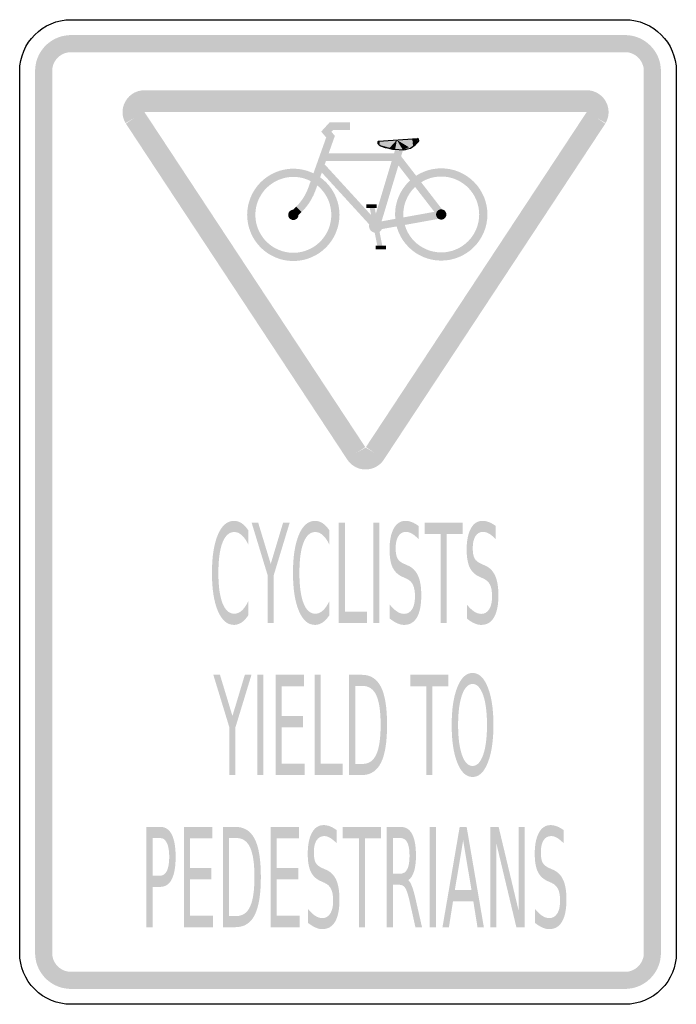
# Model space of a CAD drawing. Header units: inches. Extents: x -0.5 to 0.5, y -0.75 to 0.75.
import ezdxf

# ---------------------------------------------------------------- set-up
doc = ezdxf.new("R2010")
doc.units = ezdxf.units.IN
doc.header["$MEASUREMENT"] = 0

msp = doc.modelspace()

# ---------------------------------------------------------------- hatches: boundary and pattern name
for points in [[(-0.4219, 0.7266), (-0.4269, 0.7263), (-0.4319, 0.7256), (-0.4368, 0.7245), (-0.4416, 0.7229), (-0.4463, 0.7208), (-0.4507, 0.7184), (-0.4548, 0.7155), (-0.4587, 0.7123), (-0.4623, 0.7087), (-0.4655, 0.7048), (-0.4684, 0.7007), (-0.4708, 0.6962), (-0.4729, 0.6916), (-0.4745, 0.6868), (-0.4756, 0.6819), (-0.4763, 0.6769), (-0.4766, 0.6719), (-0.4505, 0.6719), (-0.4504, 0.6745), (-0.45, 0.6771), (-0.4494, 0.6797), (-0.4486, 0.6822), (-0.4475, 0.6846), (-0.4462, 0.687), (-0.4447, 0.6891), (-0.443, 0.6912), (-0.4412, 0.693), (-0.4391, 0.6947), (-0.437, 0.6962), (-0.4346, 0.6975), (-0.4322, 0.6986), (-0.4297, 0.6994), (-0.4271, 0.7), (-0.4245, 0.7004), (-0.4219, 0.7005), (-0.4219, 0.7266)], [(-0.4219, 0.7005), (0.4219, 0.7005), (0.4219, 0.7266), (-0.4219, 0.7266), (-0.4219, 0.7005)], [(0.4766, 0.6719), (0.4763, 0.6772), (0.4755, 0.6825), (0.4742, 0.6877), (0.4724, 0.6928), (0.4701, 0.6977), (0.4673, 0.7023), (0.4641, 0.7066), (0.4605, 0.7105), (0.4566, 0.7141), (0.4523, 0.7173), (0.4477, 0.7201), (0.4428, 0.7224), (0.4377, 0.7242), (0.4325, 0.7255), (0.4272, 0.7263), (0.4219, 0.7266), (0.4219, 0.7005), (0.4247, 0.7004), (0.4275, 0.7), (0.4302, 0.6993), (0.4328, 0.6983), (0.4354, 0.6971), (0.4378, 0.6957), (0.44, 0.694), (0.4421, 0.6921), (0.444, 0.69), (0.4457, 0.6878), (0.4471, 0.6854), (0.4483, 0.6828), (0.4493, 0.6802), (0.45, 0.6775), (0.4504, 0.6747), (0.4505, 0.6719), (0.4766, 0.6719)], [(-0.4505, -0.6719), (-0.4505, 0.6719), (-0.4766, 0.6719), (-0.4766, -0.6719), (-0.4505, -0.6719)], [(0.4505, 0.6719), (0.4505, -0.6719), (0.4766, -0.6719), (0.4766, 0.6719), (0.4505, 0.6719)], [(-0.31, 0.6425), (-0.3131, 0.6424), (-0.3163, 0.6419), (-0.3194, 0.6412), (-0.3224, 0.6401), (-0.3253, 0.6388), (-0.328, 0.6372), (-0.3306, 0.6354), (-0.333, 0.6333), (-0.3352, 0.631), (-0.3371, 0.6285), (-0.3388, 0.6259), (-0.3403, 0.623), (-0.3415, 0.6201), (-0.3424, 0.617), (-0.343, 0.6139), (-0.3433, 0.6108), (-0.3433, 0.6076), (-0.343, 0.6044), (-0.3424, 0.6013), (-0.3415, 0.5983), (-0.3403, 0.5953), (-0.3388, 0.5925), (-0.31, 0.6092), (-0.31, 0.6425)], [(0.3635, 0.6425), (-0.31, 0.6425), (-0.31, 0.6092), (0.3635, 0.6092), (0.3635, 0.6425)], [(0.3924, 0.5925), (0.3938, 0.5953), (0.395, 0.5983), (0.3959, 0.6013), (0.3965, 0.6044), (0.3968, 0.6076), (0.3968, 0.6108), (0.3965, 0.6139), (0.3959, 0.617), (0.395, 0.6201), (0.3938, 0.623), (0.3924, 0.6259), (0.3907, 0.6285), (0.3887, 0.631), (0.3865, 0.6333), (0.3841, 0.6354), (0.3815, 0.6372), (0.3788, 0.6388), (0.3759, 0.6401), (0.3729, 0.6412), (0.3698, 0.6419), (0.3667, 0.6424), (0.3635, 0.6425), (0.3635, 0.6092), (0.3924, 0.5925)], [(-0.3383, 0.5917), (-0.0016, 0.0806), (0.0263, 0.0989), (-0.3105, 0.61), (-0.3383, 0.5917)], [(0.0551, 0.0806), (0.3919, 0.5917), (0.364, 0.61), (0.0273, 0.0989), (0.0551, 0.0806)], [(-0.0493, 0.4905), (-0.02, 0.573), (-0.0253, 0.5792), (-0.0229, 0.5818), (0.003, 0.5822), (0.0028, 0.5938), (-0.0282, 0.5934), (-0.0408, 0.5795), (-0.0332, 0.5706), (-0.0603, 0.4944), (-0.0493, 0.4905)], [(0.0484, 0.4337), (0.0857, 0.5577), (0.0745, 0.5611), (0.0372, 0.437), (0.0484, 0.4337)], [(0.0463, 0.5651), (0.0455, 0.5637), (0.0457, 0.5616), (0.0481, 0.5652), (0.0463, 0.5651)], [(0.0481, 0.5652), (0.0457, 0.5616), (0.0478, 0.5593), (0.0483, 0.5652), (0.0481, 0.5652)], [(0.0483, 0.5652), (0.0478, 0.5593), (0.0718, 0.5526), (0.0745, 0.5669), (0.0483, 0.5652)], [(0.0519, 0.558), (0.0505, 0.5576), (0.0504, 0.5576), (0.0479, 0.5592), (0.0519, 0.558)], [(0.057, 0.5567), (0.0569, 0.5551), (0.0505, 0.5576), (0.0519, 0.558), (0.057, 0.5567)], [(0.0635, 0.5548), (0.0633, 0.5537), (0.0569, 0.5551), (0.057, 0.5567), (0.0635, 0.5548)], [(0.0745, 0.5669), (0.0718, 0.5526), (0.0633, 0.5537), (0.0635, 0.5548), (0.0745, 0.5669)], [(0.0744, 0.5668), (0.0928, 0.5558), (0.0803, 0.5609), (0.0717, 0.5527), (0.0744, 0.5668)], [(0.0988, 0.5567), (0.0954, 0.5545), (0.0868, 0.5522), (0.0718, 0.5526), (0.0988, 0.5567)], [(0.0832, 0.5523), (0.0838, 0.5517), (0.0928, 0.5558), (0.0744, 0.5668), (0.0832, 0.5523)], [(0.0976, 0.5684), (0.0745, 0.5668), (0.0954, 0.5545), (0.0988, 0.5567), (0.0976, 0.5684)], [(0.1054, 0.5689), (0.1071, 0.5679), (0.0991, 0.5568), (0.0979, 0.5684), (0.1054, 0.5689)], [(0.0979, 0.5684), (0.0991, 0.5568), (0.1072, 0.5643), (0.1062, 0.5666), (0.0979, 0.5684)], [(0.1073, 0.5644), (0.1076, 0.5661), (0.1071, 0.5679), (0.1054, 0.5689), (0.1073, 0.5644)], [(-0.0377, 0.5348), (0.0744, 0.5348), (0.0744, 0.5464), (-0.0377, 0.5464), (-0.0377, 0.5348)], [(0.0698, 0.537), (0.1374, 0.4497), (0.1466, 0.4568), (0.0791, 0.5442), (0.0698, 0.537)], [(0.0718, 0.5526), (0.0868, 0.5522), (0.0838, 0.5517), (0.0832, 0.5523), (0.0718, 0.5526)], [(0.0471, 0.4393), (-0.0378, 0.5321), (-0.0464, 0.5242), (0.0385, 0.4314), (0.0471, 0.4393)], [(-0.0129, 0.4527), (-0.0133, 0.4596), (-0.0143, 0.4664), (-0.016, 0.4731), (-0.0183, 0.4796), (-0.0213, 0.4858), (-0.0248, 0.4917), (-0.0289, 0.4973), (-0.0335, 0.5024), (-0.0387, 0.507), (-0.0442, 0.5111), (-0.0501, 0.5147), (-0.0564, 0.5176), (-0.0628, 0.52), (-0.0695, 0.5216), (-0.0764, 0.5227), (-0.0833, 0.523), (-0.0902, 0.5227), (-0.097, 0.5216), (-0.1037, 0.52), (-0.1102, 0.5176), (-0.1164, 0.5147), (-0.1223, 0.5111), (-0.1279, 0.507), (-0.133, 0.5024), (-0.1376, 0.4973), (-0.1417, 0.4917), (-0.1453, 0.4858), (-0.1482, 0.4796), (-0.1505, 0.4731), (-0.1522, 0.4664), (-0.1532, 0.4596), (-0.1536, 0.4527), (-0.1411, 0.4527), (-0.1408, 0.4583), (-0.14, 0.464), (-0.1386, 0.4695), (-0.1367, 0.4748), (-0.1342, 0.4799), (-0.1313, 0.4848), (-0.128, 0.4894), (-0.1241, 0.4936), (-0.1199, 0.4974), (-0.1154, 0.5007), (-0.1105, 0.5037), (-0.1054, 0.5061), (-0.1, 0.508), (-0.0945, 0.5094), (-0.0889, 0.5102), (-0.0833, 0.5105), (-0.0776, 0.5102), (-0.072, 0.5094), (-0.0665, 0.508), (-0.0611, 0.5061), (-0.056, 0.5037), (-0.0511, 0.5007), (-0.0466, 0.4974), (-0.0424, 0.4936), (-0.0386, 0.4894), (-0.0352, 0.4848), (-0.0323, 0.4799), (-0.0298, 0.4748), (-0.0279, 0.4695), (-0.0266, 0.464), (-0.0257, 0.4583), (-0.0254, 0.4527), (-0.0129, 0.4527)], [(0.2123, 0.4533), (0.212, 0.4602), (0.211, 0.467), (0.2093, 0.4737), (0.207, 0.4802), (0.204, 0.4864), (0.2005, 0.4923), (0.1964, 0.4979), (0.1917, 0.503), (0.1866, 0.5076), (0.1811, 0.5117), (0.1751, 0.5153), (0.1689, 0.5182), (0.1624, 0.5206), (0.1557, 0.5222), (0.1489, 0.5232), (0.142, 0.5236), (0.1351, 0.5232), (0.1283, 0.5222), (0.1216, 0.5206), (0.1151, 0.5182), (0.1089, 0.5153), (0.1029, 0.5117), (0.0974, 0.5076), (0.0923, 0.503), (0.0877, 0.4979), (0.0835, 0.4923), (0.08, 0.4864), (0.077, 0.4802), (0.0747, 0.4737), (0.073, 0.467), (0.072, 0.4602), (0.0717, 0.4533), (0.0842, 0.4533), (0.0845, 0.4589), (0.0853, 0.4646), (0.0867, 0.4701), (0.0886, 0.4754), (0.091, 0.4805), (0.0939, 0.4854), (0.0973, 0.4899), (0.1011, 0.4942), (0.1053, 0.498), (0.1099, 0.5013), (0.1148, 0.5043), (0.1199, 0.5067), (0.1252, 0.5086), (0.1307, 0.51), (0.1363, 0.5108), (0.142, 0.5111), (0.1477, 0.5108), (0.1533, 0.51), (0.1588, 0.5086), (0.1641, 0.5067), (0.1693, 0.5043), (0.1741, 0.5013), (0.1787, 0.498), (0.1829, 0.4942), (0.1867, 0.4899), (0.1901, 0.4854), (0.193, 0.4805), (0.1954, 0.4754), (0.1973, 0.4701), (0.1987, 0.4646), (0.1995, 0.4589), (0.1998, 0.4533), (0.2123, 0.4533)], [(-0.0707, 0.4569), (-0.0652, 0.4628), (-0.0603, 0.4691), (-0.056, 0.4759), (-0.0523, 0.4831), (-0.0493, 0.4905), (-0.0603, 0.4944), (-0.0629, 0.4879), (-0.0661, 0.4817), (-0.0699, 0.4758), (-0.0741, 0.4703), (-0.0789, 0.4652), (-0.0707, 0.4569)], [(-0.0792, 0.4485), (-0.0707, 0.4569), (-0.0789, 0.4652), (-0.0874, 0.4568), (-0.0792, 0.4485)], [(0.0279, 0.4633), (0.0439, 0.4633), (0.0439, 0.4685), (0.0279, 0.4685), (0.0279, 0.4633)], [(0.0327, 0.4651), (0.0454, 0.4021), (0.0527, 0.4036), (0.04, 0.4666), (0.0327, 0.4651)], [(-0.1536, 0.4527), (-0.1532, 0.4458), (-0.1522, 0.439), (-0.1505, 0.4323), (-0.1482, 0.4258), (-0.1453, 0.4195), (-0.1417, 0.4136), (-0.1376, 0.4081), (-0.133, 0.403), (-0.1279, 0.3983), (-0.1223, 0.3942), (-0.1164, 0.3907), (-0.1102, 0.3877), (-0.1037, 0.3854), (-0.097, 0.3837), (-0.0902, 0.3827), (-0.0833, 0.3824), (-0.0764, 0.3827), (-0.0695, 0.3837), (-0.0628, 0.3854), (-0.0564, 0.3877), (-0.0501, 0.3907), (-0.0442, 0.3942), (-0.0387, 0.3983), (-0.0335, 0.403), (-0.0289, 0.4081), (-0.0248, 0.4136), (-0.0213, 0.4195), (-0.0183, 0.4258), (-0.016, 0.4323), (-0.0143, 0.439), (-0.0133, 0.4458), (-0.0129, 0.4527), (-0.0254, 0.4527), (-0.0257, 0.447), (-0.0266, 0.4414), (-0.0279, 0.4359), (-0.0298, 0.4306), (-0.0323, 0.4254), (-0.0352, 0.4206), (-0.0386, 0.416), (-0.0424, 0.4118), (-0.0466, 0.408), (-0.0511, 0.4046), (-0.056, 0.4017), (-0.0611, 0.3993), (-0.0665, 0.3974), (-0.072, 0.396), (-0.0776, 0.3951), (-0.0833, 0.3949), (-0.0889, 0.3951), (-0.0945, 0.396), (-0.1, 0.3974), (-0.1054, 0.3993), (-0.1105, 0.4017), (-0.1154, 0.4046), (-0.1199, 0.408), (-0.1241, 0.4118), (-0.128, 0.416), (-0.1313, 0.4206), (-0.1342, 0.4254), (-0.1367, 0.4306), (-0.1386, 0.4359), (-0.14, 0.4414), (-0.1408, 0.447), (-0.1411, 0.4527), (-0.1536, 0.4527)], [(-0.0754, 0.4527), (-0.0755, 0.4534), (-0.0756, 0.4542), (-0.0758, 0.4549), (-0.076, 0.4557), (-0.0764, 0.4564), (-0.0768, 0.457), (-0.0772, 0.4576), (-0.0777, 0.4582), (-0.0783, 0.4587), (-0.0789, 0.4592), (-0.0796, 0.4596), (-0.0803, 0.4599), (-0.081, 0.4602), (-0.0817, 0.4603), (-0.0825, 0.4605), (-0.0833, 0.4605), (-0.084, 0.4605), (-0.0848, 0.4603), (-0.0855, 0.4602), (-0.0863, 0.4599), (-0.0869, 0.4596), (-0.0876, 0.4592), (-0.0882, 0.4587), (-0.0888, 0.4582), (-0.0893, 0.4576), (-0.0898, 0.457), (-0.0902, 0.4564), (-0.0905, 0.4557), (-0.0907, 0.4549), (-0.0909, 0.4542), (-0.091, 0.4534), (-0.0911, 0.4527), (-0.0833, 0.4527), (-0.0754, 0.4527)], [(-0.0911, 0.4527), (-0.091, 0.4519), (-0.0909, 0.4512), (-0.0907, 0.4504), (-0.0905, 0.4497), (-0.0902, 0.449), (-0.0898, 0.4483), (-0.0893, 0.4477), (-0.0888, 0.4472), (-0.0882, 0.4466), (-0.0876, 0.4462), (-0.0869, 0.4458), (-0.0863, 0.4455), (-0.0855, 0.4452), (-0.0848, 0.445), (-0.084, 0.4449), (-0.0833, 0.4449), (-0.0825, 0.4449), (-0.0817, 0.445), (-0.081, 0.4452), (-0.0803, 0.4455), (-0.0796, 0.4458), (-0.0789, 0.4462), (-0.0783, 0.4466), (-0.0777, 0.4472), (-0.0772, 0.4477), (-0.0768, 0.4483), (-0.0764, 0.449), (-0.076, 0.4497), (-0.0758, 0.4504), (-0.0756, 0.4512), (-0.0755, 0.4519), (-0.0754, 0.4527), (-0.0833, 0.4527), (-0.0911, 0.4527)], [(0.141, 0.459), (0.0417, 0.4411), (0.0438, 0.4296), (0.143, 0.4475), (0.141, 0.459)], [(0.0717, 0.4533), (0.072, 0.4464), (0.073, 0.4396), (0.0747, 0.4329), (0.077, 0.4264), (0.08, 0.4201), (0.0835, 0.4142), (0.0877, 0.4087), (0.0923, 0.4036), (0.0974, 0.3989), (0.1029, 0.3948), (0.1089, 0.3913), (0.1151, 0.3883), (0.1216, 0.386), (0.1283, 0.3843), (0.1351, 0.3833), (0.142, 0.383), (0.1489, 0.3833), (0.1557, 0.3843), (0.1624, 0.386), (0.1689, 0.3883), (0.1751, 0.3913), (0.1811, 0.3948), (0.1866, 0.3989), (0.1917, 0.4036), (0.1964, 0.4087), (0.2005, 0.4142), (0.204, 0.4201), (0.207, 0.4264), (0.2093, 0.4329), (0.211, 0.4396), (0.212, 0.4464), (0.2123, 0.4533), (0.1998, 0.4533), (0.1995, 0.4476), (0.1987, 0.442), (0.1973, 0.4365), (0.1954, 0.4311), (0.193, 0.426), (0.1901, 0.4212), (0.1867, 0.4166), (0.1829, 0.4124), (0.1787, 0.4086), (0.1741, 0.4052), (0.1693, 0.4023), (0.1641, 0.3999), (0.1588, 0.3979), (0.1533, 0.3966), (0.1477, 0.3957), (0.142, 0.3955), (0.1363, 0.3957), (0.1307, 0.3966), (0.1252, 0.3979), (0.1199, 0.3999), (0.1148, 0.4023), (0.1099, 0.4052), (0.1053, 0.4086), (0.1011, 0.4124), (0.0973, 0.4166), (0.0939, 0.4212), (0.091, 0.426), (0.0886, 0.4311), (0.0867, 0.4365), (0.0853, 0.442), (0.0845, 0.4476), (0.0842, 0.4533), (0.0717, 0.4533)], [(0.1498, 0.4533), (0.1498, 0.454), (0.1497, 0.4548), (0.1495, 0.4555), (0.1492, 0.4563), (0.1489, 0.457), (0.1485, 0.4576), (0.148, 0.4582), (0.1475, 0.4588), (0.147, 0.4593), (0.1463, 0.4598), (0.1457, 0.4602), (0.145, 0.4605), (0.1443, 0.4607), (0.1435, 0.4609), (0.1428, 0.461), (0.142, 0.4611), (0.1412, 0.461), (0.1405, 0.4609), (0.1397, 0.4607), (0.139, 0.4605), (0.1383, 0.4602), (0.1377, 0.4598), (0.137, 0.4593), (0.1365, 0.4588), (0.136, 0.4582), (0.1355, 0.4576), (0.1351, 0.457), (0.1348, 0.4563), (0.1345, 0.4555), (0.1343, 0.4548), (0.1342, 0.454), (0.1342, 0.4533), (0.142, 0.4533), (0.1498, 0.4533)], [(0.1342, 0.4533), (0.1342, 0.4525), (0.1343, 0.4517), (0.1345, 0.451), (0.1348, 0.4503), (0.1351, 0.4496), (0.1355, 0.4489), (0.136, 0.4483), (0.1365, 0.4477), (0.137, 0.4472), (0.1377, 0.4468), (0.1383, 0.4464), (0.139, 0.4461), (0.1397, 0.4458), (0.1405, 0.4456), (0.1412, 0.4455), (0.142, 0.4455), (0.1428, 0.4455), (0.1435, 0.4456), (0.1443, 0.4458), (0.145, 0.4461), (0.1457, 0.4464), (0.1463, 0.4468), (0.147, 0.4472), (0.1475, 0.4477), (0.148, 0.4483), (0.1485, 0.4489), (0.1489, 0.4496), (0.1492, 0.4503), (0.1495, 0.451), (0.1497, 0.4517), (0.1498, 0.4525), (0.1498, 0.4533), (0.142, 0.4533), (0.1342, 0.4533)], [(0.0528, 0.4357), (0.0528, 0.4368), (0.0526, 0.4378), (0.0524, 0.4388), (0.052, 0.4397), (0.0516, 0.4407), (0.0511, 0.4415), (0.0505, 0.4424), (0.0498, 0.4431), (0.049, 0.4438), (0.0482, 0.4444), (0.0473, 0.4449), (0.0464, 0.4454), (0.0454, 0.4457), (0.0445, 0.446), (0.0434, 0.4461), (0.0424, 0.4462), (0.0414, 0.4461), (0.0404, 0.446), (0.0394, 0.4457), (0.0384, 0.4454), (0.0375, 0.4449), (0.0366, 0.4444), (0.0358, 0.4438), (0.0351, 0.4431), (0.0344, 0.4424), (0.0338, 0.4415), (0.0332, 0.4407), (0.0328, 0.4397), (0.0325, 0.4388), (0.0322, 0.4378), (0.0321, 0.4368), (0.032, 0.4357), (0.0424, 0.4357), (0.0528, 0.4357)], [(0.032, 0.4357), (0.0321, 0.4347), (0.0322, 0.4337), (0.0325, 0.4327), (0.0328, 0.4318), (0.0332, 0.4308), (0.0338, 0.43), (0.0344, 0.4291), (0.0351, 0.4284), (0.0358, 0.4277), (0.0366, 0.4271), (0.0375, 0.4266), (0.0384, 0.4261), (0.0394, 0.4258), (0.0404, 0.4255), (0.0414, 0.4254), (0.0424, 0.4253), (0.0434, 0.4254), (0.0445, 0.4255), (0.0454, 0.4258), (0.0464, 0.4261), (0.0473, 0.4266), (0.0482, 0.4271), (0.049, 0.4277), (0.0498, 0.4284), (0.0505, 0.4291), (0.0511, 0.43), (0.0516, 0.4308), (0.052, 0.4318), (0.0524, 0.4327), (0.0526, 0.4337), (0.0528, 0.4347), (0.0528, 0.4357), (0.0424, 0.4357), (0.032, 0.4357)], [(0.0421, 0.4003), (0.0577, 0.4003), (0.0577, 0.4055), (0.0421, 0.4055), (0.0421, 0.4003)], [(-0.0021, 0.0814), (-0.0004, 0.0788), (0.0016, 0.0763), (0.0038, 0.074), (0.0062, 0.0719), (0.0087, 0.0701), (0.0115, 0.0685), (0.0144, 0.0671), (0.0174, 0.0661), (0.0205, 0.0654), (0.0236, 0.0649), (0.0268, 0.0648), (0.0299, 0.0649), (0.0331, 0.0654), (0.0362, 0.0661), (0.0392, 0.0671), (0.042, 0.0685), (0.0448, 0.0701), (0.0474, 0.0719), (0.0498, 0.074), (0.052, 0.0763), (0.0539, 0.0788), (0.0556, 0.0814), (0.0268, 0.0981), (-0.0021, 0.0814)], [(-0.1468, -0.0162), (-0.1368, -0.0162), (-0.1177, -0.0791), (-0.0988, -0.0162), (-0.0888, -0.0162), (-0.1131, -0.0963), (-0.1131, -0.169), (-0.1224, -0.169), (-0.1224, -0.0963), (-0.1468, -0.0162)], [(-0.014, -0.0162), (-0.0047, -0.0162), (-0.0047, -0.1516), (0.0288, -0.1516), (0.0288, -0.169), (-0.014, -0.169), (-0.014, -0.0162)], [(0.0385, -0.0162), (0.0478, -0.0162), (0.0478, -0.169), (0.0385, -0.169), (0.0385, -0.0162)], [(0.1167, -0.0162), (0.1748, -0.0162), (0.1748, -0.0336), (0.1504, -0.0336), (0.1504, -0.169), (0.1411, -0.169), (0.1411, -0.0336), (0.1167, -0.0336), (0.1167, -0.0162)], [(-0.2051, -0.248), (-0.195, -0.248), (-0.176, -0.3108), (-0.1571, -0.248), (-0.147, -0.248), (-0.1714, -0.328), (-0.1714, -0.4008), (-0.1807, -0.4008), (-0.1807, -0.328), (-0.2051, -0.248)], [(-0.1381, -0.248), (-0.1288, -0.248), (-0.1288, -0.4008), (-0.1381, -0.4008), (-0.1381, -0.248)], [(-0.1103, -0.248), (-0.0669, -0.248), (-0.0669, -0.2654), (-0.101, -0.2654), (-0.101, -0.3106), (-0.0683, -0.3106), (-0.0683, -0.328), (-0.101, -0.328), (-0.101, -0.3834), (-0.066, -0.3834), (-0.066, -0.4008), (-0.1103, -0.4008), (-0.1103, -0.248)], [(-0.0508, -0.248), (-0.0414, -0.248), (-0.0414, -0.3834), (-0.008, -0.3834), (-0.008, -0.4008), (-0.0508, -0.4008), (-0.0508, -0.248)], [(0.0948, -0.248), (0.1529, -0.248), (0.1529, -0.2654), (0.1285, -0.2654), (0.1285, -0.4008), (0.1192, -0.4008), (0.1192, -0.2654), (0.0948, -0.2654), (0.0948, -0.248)], [(-0.25, -0.4797), (-0.2066, -0.4797), (-0.2066, -0.4971), (-0.2407, -0.4971), (-0.2407, -0.5424), (-0.208, -0.5424), (-0.208, -0.5598), (-0.2407, -0.5598), (-0.2407, -0.6151), (-0.2057, -0.6151), (-0.2057, -0.6325), (-0.25, -0.6325), (-0.25, -0.4797)], [(-0.1179, -0.4797), (-0.0744, -0.4797), (-0.0744, -0.4971), (-0.1085, -0.4971), (-0.1085, -0.5424), (-0.0758, -0.5424), (-0.0758, -0.5598), (-0.1085, -0.5598), (-0.1085, -0.6151), (-0.0735, -0.6151), (-0.0735, -0.6325), (-0.1179, -0.6325), (-0.1179, -0.4797)], [(-0.0079, -0.4797), (0.0502, -0.4797), (0.0502, -0.4971), (0.0258, -0.4971), (0.0258, -0.6325), (0.0165, -0.6325), (0.0165, -0.4971), (-0.0079, -0.4971), (-0.0079, -0.4797)], [(0.1246, -0.4797), (0.1339, -0.4797), (0.1339, -0.6325), (0.1246, -0.6325), (0.1246, -0.4797)], [(0.2169, -0.4797), (0.2294, -0.4797), (0.2599, -0.6075), (0.2599, -0.4797), (0.2689, -0.4797), (0.2689, -0.6325), (0.2564, -0.6325), (0.2259, -0.5047), (0.2259, -0.6325), (0.2169, -0.6325), (0.2169, -0.4797)], [(-0.4766, -0.6719), (-0.4763, -0.6769), (-0.4756, -0.6819), (-0.4745, -0.6868), (-0.4729, -0.6916), (-0.4708, -0.6963), (-0.4684, -0.7007), (-0.4655, -0.7048), (-0.4623, -0.7087), (-0.4587, -0.7123), (-0.4548, -0.7155), (-0.4507, -0.7184), (-0.4463, -0.7208), (-0.4416, -0.7229), (-0.4368, -0.7245), (-0.4319, -0.7256), (-0.4269, -0.7263), (-0.4219, -0.7266), (-0.4219, -0.7005), (-0.4245, -0.7004), (-0.4271, -0.7), (-0.4297, -0.6994), (-0.4322, -0.6986), (-0.4346, -0.6975), (-0.437, -0.6962), (-0.4391, -0.6947), (-0.4412, -0.693), (-0.443, -0.6912), (-0.4447, -0.6891), (-0.4462, -0.687), (-0.4475, -0.6846), (-0.4486, -0.6822), (-0.4494, -0.6797), (-0.45, -0.6771), (-0.4504, -0.6745), (-0.4505, -0.6719), (-0.4766, -0.6719)], [(0.4219, -0.7266), (0.4272, -0.7263), (0.4325, -0.7255), (0.4377, -0.7242), (0.4428, -0.7224), (0.4477, -0.7201), (0.4523, -0.7173), (0.4566, -0.7142), (0.4605, -0.7105), (0.4641, -0.7066), (0.4673, -0.7023), (0.4701, -0.6977), (0.4724, -0.6928), (0.4742, -0.6878), (0.4755, -0.6825), (0.4763, -0.6772), (0.4766, -0.6719), (0.4505, -0.6719), (0.4504, -0.6747), (0.45, -0.6775), (0.4493, -0.6802), (0.4483, -0.6828), (0.4471, -0.6854), (0.4457, -0.6878), (0.444, -0.69), (0.4421, -0.6921), (0.44, -0.694), (0.4378, -0.6957), (0.4354, -0.6971), (0.4328, -0.6983), (0.4302, -0.6993), (0.4275, -0.7), (0.4247, -0.7004), (0.4219, -0.7005), (0.4219, -0.7266)], [(0.4219, -0.7005), (-0.4219, -0.7005), (-0.4219, -0.7266), (0.4219, -0.7266), (0.4219, -0.7005)]]:
    msp.add_hatch(color=7).paths.add_polyline_path(points)
h = msp.add_hatch(color=7)
edge = h.paths.add_edge_path()
edge.add_line((-0.1518, -0.028), (-0.1518, -0.0498))
edge.add_spline(control_points=[(-0.1518, -0.0498), (-0.1549, -0.0433), (-0.1582, -0.0385), (-0.1618, -0.0353), (-0.1653, -0.0321), (-0.1691, -0.0305), (-0.1731, -0.0305), (-0.1809, -0.0305), (-0.1869, -0.0358), (-0.1911, -0.0465), (-0.1953, -0.0571), (-0.1974, -0.0726), (-0.1974, -0.0928), (-0.1974, -0.1129), (-0.1953, -0.1283), (-0.1911, -0.139), (-0.1869, -0.1497), (-0.1809, -0.155), (-0.1731, -0.155), (-0.1691, -0.155), (-0.1653, -0.1534), (-0.1618, -0.1502), (-0.1582, -0.147), (-0.1549, -0.1421), (-0.1518, -0.1357)], knot_values=[0, 0, 0, 0, 1, 1, 1, 2, 2, 2, 3, 3, 3, 4, 4, 4, 5, 5, 5, 6, 6, 6, 7, 7, 7, 8, 8, 8, 8], degree=3, periodic=0)
edge.add_line((-0.1518, -0.1357), (-0.1518, -0.1572))
edge.add_spline(control_points=[(-0.1518, -0.1572), (-0.155, -0.1622), (-0.1584, -0.1658), (-0.1621, -0.1683), (-0.1657, -0.1707), (-0.1696, -0.172), (-0.1736, -0.172), (-0.184, -0.172), (-0.1922, -0.1649), (-0.1982, -0.1507), (-0.2042, -0.1366), (-0.2072, -0.1173), (-0.2072, -0.0928), (-0.2072, -0.0682), (-0.2042, -0.0489), (-0.1982, -0.0347), (-0.1922, -0.0205), (-0.184, -0.0135), (-0.1736, -0.0135), (-0.1695, -0.0135), (-0.1656, -0.0147), (-0.162, -0.0171), (-0.1583, -0.0195), (-0.1549, -0.0232), (-0.1518, -0.028)], knot_values=[0, 0, 0, 0, 1, 1, 1, 2, 2, 2, 3, 3, 3, 4, 4, 4, 5, 5, 5, 6, 6, 6, 7, 7, 7, 8, 8, 8, 8], degree=3, periodic=0)
h = msp.add_hatch(color=7)
edge = h.paths.add_edge_path()
edge.add_line((-0.0283, -0.028), (-0.0283, -0.0498))
edge.add_spline(control_points=[(-0.0283, -0.0498), (-0.0315, -0.0433), (-0.0348, -0.0385), (-0.0384, -0.0353), (-0.0419, -0.0321), (-0.0457, -0.0305), (-0.0497, -0.0305), (-0.0575, -0.0305), (-0.0635, -0.0358), (-0.0677, -0.0465), (-0.0719, -0.0571), (-0.074, -0.0726), (-0.074, -0.0928), (-0.074, -0.1129), (-0.0719, -0.1283), (-0.0677, -0.139), (-0.0635, -0.1497), (-0.0575, -0.155), (-0.0497, -0.155), (-0.0457, -0.155), (-0.0419, -0.1534), (-0.0384, -0.1502), (-0.0348, -0.147), (-0.0315, -0.1421), (-0.0283, -0.1357)], knot_values=[0, 0, 0, 0, 1, 1, 1, 2, 2, 2, 3, 3, 3, 4, 4, 4, 5, 5, 5, 6, 6, 6, 7, 7, 7, 8, 8, 8, 8], degree=3, periodic=0)
edge.add_line((-0.0283, -0.1357), (-0.0283, -0.1572))
edge.add_spline(control_points=[(-0.0283, -0.1572), (-0.0316, -0.1622), (-0.035, -0.1658), (-0.0387, -0.1683), (-0.0423, -0.1707), (-0.0462, -0.172), (-0.0502, -0.172), (-0.0606, -0.172), (-0.0688, -0.1649), (-0.0748, -0.1507), (-0.0808, -0.1366), (-0.0838, -0.1173), (-0.0838, -0.0928), (-0.0838, -0.0682), (-0.0808, -0.0489), (-0.0748, -0.0347), (-0.0688, -0.0205), (-0.0606, -0.0135), (-0.0502, -0.0135), (-0.0461, -0.0135), (-0.0422, -0.0147), (-0.0386, -0.0171), (-0.0349, -0.0195), (-0.0315, -0.0232), (-0.0283, -0.028)], knot_values=[0, 0, 0, 0, 1, 1, 1, 2, 2, 2, 3, 3, 3, 4, 4, 4, 5, 5, 5, 6, 6, 6, 7, 7, 7, 8, 8, 8, 8], degree=3, periodic=0)
h = msp.add_hatch(color=7)
edge = h.paths.add_edge_path()
edge.add_line((0.1075, -0.0212), (0.1075, -0.0414))
edge.add_spline(control_points=[(0.1075, -0.0414), (0.104, -0.0377), (0.1007, -0.0349), (0.0975, -0.033), (0.0944, -0.0312), (0.0914, -0.0303), (0.0885, -0.0303), (0.0834, -0.0303), (0.0795, -0.0324), (0.0767, -0.0368), (0.074, -0.0412), (0.0726, -0.0474), (0.0726, -0.0554), (0.0726, -0.0622), (0.0735, -0.0673), (0.0753, -0.0707), (0.0772, -0.0742), (0.0806, -0.0769), (0.0858, -0.0791)], knot_values=[0, 0, 0, 0, 1, 1, 1, 2, 2, 2, 3, 3, 3, 4, 4, 4, 5, 5, 5, 6, 6, 6, 6], degree=3, periodic=0)
edge.add_line((0.0858, -0.0791), (0.0913, -0.0816))
edge.add_spline(control_points=[(0.0913, -0.0816), (0.0983, -0.0846), (0.1034, -0.0897), (0.1067, -0.0971), (0.11, -0.1045), (0.1116, -0.1144), (0.1116, -0.1269), (0.1116, -0.1417), (0.1094, -0.1529), (0.105, -0.1605), (0.1005, -0.1682), (0.094, -0.172), (0.0853, -0.172), (0.0821, -0.172), (0.0786, -0.1712), (0.0749, -0.1695), (0.0713, -0.1679), (0.0675, -0.1655), (0.0635, -0.1623)], knot_values=[0, 0, 0, 0, 1, 1, 1, 2, 2, 2, 3, 3, 3, 4, 4, 4, 5, 5, 5, 6, 6, 6, 6], degree=3, periodic=0)
edge.add_line((0.0635, -0.1623), (0.0635, -0.141))
edge.add_spline(control_points=[(0.0635, -0.141), (0.0673, -0.1457), (0.071, -0.1492), (0.0747, -0.1516), (0.0783, -0.154), (0.0818, -0.1552), (0.0853, -0.1552), (0.0906, -0.1552), (0.0947, -0.1529), (0.0976, -0.1482), (0.1005, -0.1436), (0.102, -0.137), (0.102, -0.1284), (0.102, -0.1209), (0.1009, -0.115), (0.0989, -0.1108), (0.0968, -0.1066), (0.0934, -0.1034), (0.0886, -0.1013)], knot_values=[0, 0, 0, 0, 1, 1, 1, 2, 2, 2, 3, 3, 3, 4, 4, 4, 5, 5, 5, 6, 6, 6, 6], degree=3, periodic=0)
edge.add_line((0.0886, -0.1013), (0.083, -0.0988))
edge.add_spline(control_points=[(0.083, -0.0988), (0.076, -0.0957), (0.071, -0.0909), (0.0679, -0.0844), (0.0648, -0.0778), (0.0633, -0.0687), (0.0633, -0.0571), (0.0633, -0.0436), (0.0654, -0.0329), (0.0697, -0.0251), (0.074, -0.0174), (0.0799, -0.0135), (0.0874, -0.0135), (0.0906, -0.0135), (0.0939, -0.0141), (0.0973, -0.0154), (0.1006, -0.0167), (0.104, -0.0187), (0.1075, -0.0212)], knot_values=[0, 0, 0, 0, 1, 1, 1, 2, 2, 2, 3, 3, 3, 4, 4, 4, 5, 5, 5, 6, 6, 6, 6], degree=3, periodic=0)
h = msp.add_hatch(color=7)
edge = h.paths.add_edge_path()
edge.add_line((0.2249, -0.0212), (0.2249, -0.0414))
edge.add_spline(control_points=[(0.2249, -0.0414), (0.2214, -0.0377), (0.2181, -0.0349), (0.2149, -0.033), (0.2118, -0.0312), (0.2088, -0.0303), (0.2059, -0.0303), (0.2008, -0.0303), (0.1969, -0.0324), (0.1941, -0.0368), (0.1914, -0.0412), (0.19, -0.0474), (0.19, -0.0554), (0.19, -0.0622), (0.1909, -0.0673), (0.1928, -0.0707), (0.1946, -0.0742), (0.1981, -0.0769), (0.2032, -0.0791)], knot_values=[0, 0, 0, 0, 1, 1, 1, 2, 2, 2, 3, 3, 3, 4, 4, 4, 5, 5, 5, 6, 6, 6, 6], degree=3, periodic=0)
edge.add_line((0.2032, -0.0791), (0.2088, -0.0816))
edge.add_spline(control_points=[(0.2088, -0.0816), (0.2157, -0.0846), (0.2208, -0.0897), (0.2241, -0.0971), (0.2274, -0.1045), (0.2291, -0.1144), (0.2291, -0.1269), (0.2291, -0.1417), (0.2268, -0.1529), (0.2224, -0.1605), (0.2179, -0.1682), (0.2114, -0.172), (0.2028, -0.172), (0.1995, -0.172), (0.196, -0.1712), (0.1924, -0.1695), (0.1887, -0.1679), (0.1849, -0.1655), (0.181, -0.1623)], knot_values=[0, 0, 0, 0, 1, 1, 1, 2, 2, 2, 3, 3, 3, 4, 4, 4, 5, 5, 5, 6, 6, 6, 6], degree=3, periodic=0)
edge.add_line((0.181, -0.1623), (0.181, -0.141))
edge.add_spline(control_points=[(0.181, -0.141), (0.1848, -0.1457), (0.1885, -0.1492), (0.1921, -0.1516), (0.1957, -0.154), (0.1993, -0.1552), (0.2028, -0.1552), (0.2081, -0.1552), (0.2121, -0.1529), (0.215, -0.1482), (0.2179, -0.1436), (0.2194, -0.137), (0.2194, -0.1284), (0.2194, -0.1209), (0.2184, -0.115), (0.2163, -0.1108), (0.2142, -0.1066), (0.2108, -0.1034), (0.206, -0.1013)], knot_values=[0, 0, 0, 0, 1, 1, 1, 2, 2, 2, 3, 3, 3, 4, 4, 4, 5, 5, 5, 6, 6, 6, 6], degree=3, periodic=0)
edge.add_line((0.206, -0.1013), (0.2004, -0.0988))
edge.add_spline(control_points=[(0.2004, -0.0988), (0.1935, -0.0957), (0.1884, -0.0909), (0.1853, -0.0844), (0.1823, -0.0778), (0.1807, -0.0687), (0.1807, -0.0571), (0.1807, -0.0436), (0.1829, -0.0329), (0.1871, -0.0251), (0.1914, -0.0174), (0.1973, -0.0135), (0.2048, -0.0135), (0.2081, -0.0135), (0.2113, -0.0141), (0.2147, -0.0154), (0.218, -0.0167), (0.2214, -0.0187), (0.2249, -0.0212)], knot_values=[0, 0, 0, 0, 1, 1, 1, 2, 2, 2, 3, 3, 3, 4, 4, 4, 5, 5, 5, 6, 6, 6, 6], degree=3, periodic=0)
h = msp.add_hatch(color=7)
edge = h.paths.add_edge_path()
edge.add_line((0.0017, -0.248), (0.0208, -0.248))
edge.add_spline(control_points=[(0.0208, -0.248), (0.0342, -0.248), (0.0439, -0.2541), (0.0502, -0.2665), (0.0564, -0.2788), (0.0595, -0.298), (0.0595, -0.3242), (0.0595, -0.3505), (0.0564, -0.3699), (0.0501, -0.3822), (0.0439, -0.3946), (0.0341, -0.4008), (0.0208, -0.4008)], knot_values=[0, 0, 0, 0, 1, 1, 1, 2, 2, 2, 3, 3, 3, 4, 4, 4, 4], degree=3, periodic=0)
edge.add_line((0.0208, -0.4008), (0.0017, -0.4008))
edge.add_line((0.0017, -0.4008), (0.0017, -0.248))
edge = h.paths.add_edge_path(flags=0)
edge.add_line((0.0111, -0.265), (0.0111, -0.3838))
edge.add_line((0.0111, -0.3838), (0.0223, -0.3838))
edge.add_spline(control_points=[(0.0223, -0.3838), (0.0317, -0.3838), (0.0387, -0.379), (0.0431, -0.3694), (0.0475, -0.3599), (0.0497, -0.3448), (0.0497, -0.3242), (0.0497, -0.3038), (0.0475, -0.2888), (0.0431, -0.2792), (0.0387, -0.2697), (0.0317, -0.265), (0.0223, -0.265)], knot_values=[0, 0, 0, 0, 1, 1, 1, 2, 2, 2, 3, 3, 3, 4, 4, 4, 4], degree=3, periodic=0)
edge.add_line((0.0223, -0.265), (0.0111, -0.265))
h = msp.add_hatch(color=7)
edge = h.paths.add_edge_path()
edge.add_spline(control_points=[(0.1897, -0.2452), (0.1994, -0.2452), (0.2071, -0.2524), (0.2128, -0.2668), (0.2186, -0.2811), (0.2215, -0.3004), (0.2215, -0.3245), (0.2215, -0.3486), (0.2186, -0.3678), (0.2128, -0.3822), (0.2071, -0.3965), (0.1994, -0.4037), (0.1897, -0.4037), (0.1801, -0.4037), (0.1724, -0.3966), (0.1666, -0.3822), (0.1608, -0.3679), (0.1579, -0.3487), (0.1579, -0.3245), (0.1579, -0.3004), (0.1608, -0.2811), (0.1666, -0.2668), (0.1724, -0.2524), (0.1801, -0.2452), (0.1897, -0.2452)], knot_values=[0, 0, 0, 0, 1, 1, 1, 2, 2, 2, 3, 3, 3, 4, 4, 4, 5, 5, 5, 6, 6, 6, 7, 7, 7, 8, 8, 8, 8], degree=3, periodic=0)
edge = h.paths.add_edge_path(flags=0)
edge.add_spline(control_points=[(0.1897, -0.262), (0.183, -0.262), (0.1776, -0.2676), (0.1736, -0.2788), (0.1697, -0.29), (0.1677, -0.3052), (0.1677, -0.3245), (0.1677, -0.3438), (0.1697, -0.359), (0.1736, -0.3702), (0.1776, -0.3814), (0.183, -0.3869), (0.1897, -0.3869), (0.1965, -0.3869), (0.2018, -0.3814), (0.2058, -0.3702), (0.2097, -0.359), (0.2117, -0.3438), (0.2117, -0.3245), (0.2117, -0.3052), (0.2097, -0.29), (0.2058, -0.2788), (0.2018, -0.2676), (0.1965, -0.262), (0.1897, -0.262)], knot_values=[0, 0, 0, 0, 1, 1, 1, 2, 2, 2, 3, 3, 3, 4, 4, 4, 5, 5, 5, 6, 6, 6, 7, 7, 7, 8, 8, 8, 8], degree=3, periodic=0)
h = msp.add_hatch(color=7)
edge = h.paths.add_edge_path()
edge.add_line((-0.3069, -0.4797), (-0.2859, -0.4797))
edge.add_spline(control_points=[(-0.2859, -0.4797), (-0.2782, -0.4797), (-0.2723, -0.4836), (-0.2684, -0.4913), (-0.2645, -0.4991), (-0.2625, -0.5104), (-0.2625, -0.5254), (-0.2625, -0.5404), (-0.2645, -0.5518), (-0.2684, -0.5595), (-0.2723, -0.5673), (-0.2782, -0.5711), (-0.2859, -0.5711)], knot_values=[0, 0, 0, 0, 1, 1, 1, 2, 2, 2, 3, 3, 3, 4, 4, 4, 4], degree=3, periodic=0)
edge.add_line((-0.2859, -0.5711), (-0.2975, -0.5711))
edge.add_line((-0.2975, -0.5711), (-0.2975, -0.6325))
edge.add_line((-0.2975, -0.6325), (-0.3069, -0.6325))
edge.add_line((-0.3069, -0.6325), (-0.3069, -0.4797))
edge = h.paths.add_edge_path(flags=0)
edge.add_line((-0.2975, -0.4967), (-0.2975, -0.5541))
edge.add_line((-0.2975, -0.5541), (-0.2859, -0.5541))
edge.add_spline(control_points=[(-0.2859, -0.5541), (-0.2815, -0.5541), (-0.2782, -0.5516), (-0.2758, -0.5467), (-0.2735, -0.5417), (-0.2723, -0.5346), (-0.2723, -0.5254), (-0.2723, -0.5162), (-0.2735, -0.5092), (-0.2758, -0.5042), (-0.2782, -0.4992), (-0.2815, -0.4967), (-0.2859, -0.4967)], knot_values=[0, 0, 0, 0, 1, 1, 1, 2, 2, 2, 3, 3, 3, 4, 4, 4, 4], degree=3, periodic=0)
edge.add_line((-0.2859, -0.4967), (-0.2975, -0.4967))
h = msp.add_hatch(color=7)
edge = h.paths.add_edge_path()
edge.add_line((-0.1905, -0.4797), (-0.1714, -0.4797))
edge.add_spline(control_points=[(-0.1714, -0.4797), (-0.158, -0.4797), (-0.1483, -0.4859), (-0.142, -0.4982), (-0.1358, -0.5105), (-0.1327, -0.5298), (-0.1327, -0.556), (-0.1327, -0.5823), (-0.1358, -0.6016), (-0.1421, -0.614), (-0.1483, -0.6263), (-0.1581, -0.6325), (-0.1714, -0.6325)], knot_values=[0, 0, 0, 0, 1, 1, 1, 2, 2, 2, 3, 3, 3, 4, 4, 4, 4], degree=3, periodic=0)
edge.add_line((-0.1714, -0.6325), (-0.1905, -0.6325))
edge.add_line((-0.1905, -0.6325), (-0.1905, -0.4797))
edge = h.paths.add_edge_path(flags=0)
edge.add_line((-0.1811, -0.4967), (-0.1811, -0.6155))
edge.add_line((-0.1811, -0.6155), (-0.1699, -0.6155))
edge.add_spline(control_points=[(-0.1699, -0.6155), (-0.1605, -0.6155), (-0.1535, -0.6107), (-0.1491, -0.6012), (-0.1447, -0.5916), (-0.1425, -0.5766), (-0.1425, -0.556), (-0.1425, -0.5355), (-0.1447, -0.5205), (-0.1491, -0.511), (-0.1535, -0.5015), (-0.1605, -0.4967), (-0.1699, -0.4967)], knot_values=[0, 0, 0, 0, 1, 1, 1, 2, 2, 2, 3, 3, 3, 4, 4, 4, 4], degree=3, periodic=0)
edge.add_line((-0.1699, -0.4967), (-0.1811, -0.4967))
h = msp.add_hatch(color=7)
edge = h.paths.add_edge_path()
edge.add_line((-0.0171, -0.4847), (-0.0171, -0.5049))
edge.add_spline(control_points=[(-0.0171, -0.5049), (-0.0206, -0.5011), (-0.024, -0.4984), (-0.0271, -0.4965), (-0.0302, -0.4947), (-0.0332, -0.4937), (-0.0361, -0.4937), (-0.0412, -0.4937), (-0.0451, -0.4959), (-0.0479, -0.5003), (-0.0506, -0.5047), (-0.052, -0.5109), (-0.052, -0.5189), (-0.052, -0.5257), (-0.0511, -0.5308), (-0.0493, -0.5342), (-0.0474, -0.5377), (-0.044, -0.5404), (-0.0389, -0.5426)], knot_values=[0, 0, 0, 0, 1, 1, 1, 2, 2, 2, 3, 3, 3, 4, 4, 4, 5, 5, 5, 6, 6, 6, 6], degree=3, periodic=0)
edge.add_line((-0.0389, -0.5426), (-0.0333, -0.5451))
edge.add_spline(control_points=[(-0.0333, -0.5451), (-0.0263, -0.5481), (-0.0212, -0.5532), (-0.0179, -0.5606), (-0.0146, -0.568), (-0.013, -0.5779), (-0.013, -0.5903), (-0.013, -0.6052), (-0.0152, -0.6164), (-0.0196, -0.624), (-0.0241, -0.6317), (-0.0306, -0.6355), (-0.0393, -0.6355), (-0.0425, -0.6355), (-0.046, -0.6347), (-0.0497, -0.633), (-0.0533, -0.6314), (-0.0571, -0.629), (-0.0611, -0.6258)], knot_values=[0, 0, 0, 0, 1, 1, 1, 2, 2, 2, 3, 3, 3, 4, 4, 4, 5, 5, 5, 6, 6, 6, 6], degree=3, periodic=0)
edge.add_line((-0.0611, -0.6258), (-0.0611, -0.6045))
edge.add_spline(control_points=[(-0.0611, -0.6045), (-0.0573, -0.6092), (-0.0536, -0.6127), (-0.05, -0.6151), (-0.0463, -0.6175), (-0.0428, -0.6187), (-0.0393, -0.6187), (-0.034, -0.6187), (-0.0299, -0.6164), (-0.027, -0.6117), (-0.0241, -0.6071), (-0.0226, -0.6005), (-0.0226, -0.5919), (-0.0226, -0.5844), (-0.0237, -0.5785), (-0.0258, -0.5743), (-0.0278, -0.5701), (-0.0312, -0.5669), (-0.036, -0.5648)], knot_values=[0, 0, 0, 0, 1, 1, 1, 2, 2, 2, 3, 3, 3, 4, 4, 4, 5, 5, 5, 6, 6, 6, 6], degree=3, periodic=0)
edge.add_line((-0.036, -0.5648), (-0.0416, -0.5623))
edge.add_spline(control_points=[(-0.0416, -0.5623), (-0.0486, -0.5592), (-0.0536, -0.5544), (-0.0567, -0.5479), (-0.0598, -0.5413), (-0.0613, -0.5322), (-0.0613, -0.5206), (-0.0613, -0.5071), (-0.0592, -0.4964), (-0.0549, -0.4886), (-0.0506, -0.4809), (-0.0447, -0.477), (-0.0372, -0.477), (-0.034, -0.477), (-0.0307, -0.4776), (-0.0273, -0.4789), (-0.024, -0.4802), (-0.0206, -0.4822), (-0.0171, -0.4847)], knot_values=[0, 0, 0, 0, 1, 1, 1, 2, 2, 2, 3, 3, 3, 4, 4, 4, 5, 5, 5, 6, 6, 6, 6], degree=3, periodic=0)
h = msp.add_hatch(color=7)
edge = h.paths.add_edge_path()
edge.add_spline(control_points=[(0.0917, -0.5609), (0.0937, -0.5624), (0.0957, -0.5656), (0.0975, -0.5705), (0.0994, -0.5754), (0.1013, -0.5822), (0.1032, -0.5908)], knot_values=[0, 0, 0, 0, 1, 1, 1, 2, 2, 2, 2], degree=3, periodic=0)
edge.add_line((0.1032, -0.5908), (0.1127, -0.6325))
edge.add_line((0.1127, -0.6325), (0.1027, -0.6325))
edge.add_line((0.1027, -0.6325), (0.0939, -0.5933))
edge.add_spline(control_points=[(0.0939, -0.5933), (0.0916, -0.5831), (0.0894, -0.5763), (0.0873, -0.573), (0.0852, -0.5696), (0.0823, -0.5679), (0.0786, -0.5679)], knot_values=[0, 0, 0, 0, 1, 1, 1, 2, 2, 2, 2], degree=3, periodic=0)
edge.add_line((0.0786, -0.5679), (0.0684, -0.5679))
edge.add_line((0.0684, -0.5679), (0.0684, -0.6325))
edge.add_line((0.0684, -0.6325), (0.0591, -0.6325))
edge.add_line((0.0591, -0.6325), (0.0591, -0.4797))
edge.add_line((0.0591, -0.4797), (0.0801, -0.4797))
edge.add_spline(control_points=[(0.0801, -0.4797), (0.088, -0.4797), (0.0938, -0.4834), (0.0977, -0.4907), (0.1016, -0.498), (0.1035, -0.509), (0.1035, -0.5237), (0.1035, -0.5333), (0.1025, -0.5413), (0.1005, -0.5477), (0.0985, -0.554), (0.0956, -0.5584), (0.0917, -0.5609)], knot_values=[0, 0, 0, 0, 1, 1, 1, 2, 2, 2, 3, 3, 3, 4, 4, 4, 4], degree=3, periodic=0)
edge = h.paths.add_edge_path(flags=0)
edge.add_line((0.0684, -0.4967), (0.0684, -0.551))
edge.add_line((0.0684, -0.551), (0.0801, -0.551))
edge.add_spline(control_points=[(0.0801, -0.551), (0.0846, -0.551), (0.088, -0.5486), (0.0903, -0.544), (0.0926, -0.5394), (0.0937, -0.5327), (0.0937, -0.5237), (0.0937, -0.5148), (0.0926, -0.5081), (0.0903, -0.5035), (0.088, -0.499), (0.0846, -0.4967), (0.0801, -0.4967)], knot_values=[0, 0, 0, 0, 1, 1, 1, 2, 2, 2, 3, 3, 3, 4, 4, 4, 4], degree=3, periodic=0)
edge.add_line((0.0801, -0.4967), (0.0684, -0.4967))
h = msp.add_hatch(color=7)
h.paths.add_polyline_path([(0.1701, -0.4797), (0.1807, -0.4797), (0.2069, -0.6325), (0.1972, -0.6325), (0.1909, -0.5933), (0.1599, -0.5933), (0.1537, -0.6325), (0.1439, -0.6325), (0.1701, -0.4797)])
h.paths.add_polyline_path([(0.1754, -0.5001), (0.1627, -0.5761), (0.1881, -0.5761), (0.1754, -0.5001)], flags=0)
h = msp.add_hatch(color=7)
edge = h.paths.add_edge_path()
edge.add_line((0.3286, -0.4847), (0.3286, -0.5049))
edge.add_spline(control_points=[(0.3286, -0.5049), (0.325, -0.5011), (0.3217, -0.4984), (0.3186, -0.4965), (0.3154, -0.4947), (0.3124, -0.4937), (0.3095, -0.4937), (0.3044, -0.4937), (0.3005, -0.4959), (0.2978, -0.5003), (0.295, -0.5047), (0.2937, -0.5109), (0.2937, -0.5189), (0.2937, -0.5257), (0.2946, -0.5308), (0.2964, -0.5342), (0.2982, -0.5377), (0.3017, -0.5404), (0.3068, -0.5426)], knot_values=[0, 0, 0, 0, 1, 1, 1, 2, 2, 2, 3, 3, 3, 4, 4, 4, 5, 5, 5, 6, 6, 6, 6], degree=3, periodic=0)
edge.add_line((0.3068, -0.5426), (0.3124, -0.5451))
edge.add_spline(control_points=[(0.3124, -0.5451), (0.3193, -0.5481), (0.3245, -0.5532), (0.3278, -0.5606), (0.3311, -0.568), (0.3327, -0.5779), (0.3327, -0.5903), (0.3327, -0.6052), (0.3305, -0.6164), (0.326, -0.624), (0.3216, -0.6317), (0.315, -0.6355), (0.3064, -0.6355), (0.3031, -0.6355), (0.2997, -0.6347), (0.296, -0.633), (0.2923, -0.6314), (0.2885, -0.629), (0.2846, -0.6258)], knot_values=[0, 0, 0, 0, 1, 1, 1, 2, 2, 2, 3, 3, 3, 4, 4, 4, 5, 5, 5, 6, 6, 6, 6], degree=3, periodic=0)
edge.add_line((0.2846, -0.6258), (0.2846, -0.6045))
edge.add_spline(control_points=[(0.2846, -0.6045), (0.2884, -0.6092), (0.2921, -0.6127), (0.2957, -0.6151), (0.2993, -0.6175), (0.3029, -0.6187), (0.3064, -0.6187), (0.3117, -0.6187), (0.3158, -0.6164), (0.3187, -0.6117), (0.3216, -0.6071), (0.323, -0.6005), (0.323, -0.5919), (0.323, -0.5844), (0.322, -0.5785), (0.3199, -0.5743), (0.3178, -0.5701), (0.3144, -0.5669), (0.3097, -0.5648)], knot_values=[0, 0, 0, 0, 1, 1, 1, 2, 2, 2, 3, 3, 3, 4, 4, 4, 5, 5, 5, 6, 6, 6, 6], degree=3, periodic=0)
edge.add_line((0.3097, -0.5648), (0.304, -0.5623))
edge.add_spline(control_points=[(0.304, -0.5623), (0.2971, -0.5592), (0.2921, -0.5544), (0.289, -0.5479), (0.2859, -0.5413), (0.2844, -0.5322), (0.2844, -0.5206), (0.2844, -0.5071), (0.2865, -0.4964), (0.2908, -0.4886), (0.2951, -0.4809), (0.3009, -0.477), (0.3084, -0.477), (0.3117, -0.477), (0.315, -0.4776), (0.3183, -0.4789), (0.3217, -0.4802), (0.3251, -0.4822), (0.3286, -0.4847)], knot_values=[0, 0, 0, 0, 1, 1, 1, 2, 2, 2, 3, 3, 3, 4, 4, 4, 5, 5, 5, 6, 6, 6, 6], degree=3, periodic=0)

# ---------------------------------------------------------------- linework, layer by layer
at = {"color": 7}
for p, q in [((0.0464, 0.5651), (0.0455, 0.5638)), ((0.0455, 0.5638), (0.0456, 0.5616)), ((0.0456, 0.5616), (0.0477, 0.5592)), ((0.0464, 0.5651), (0.1057, 0.569)), ((0.0477, 0.5592), (0.0499, 0.5579)), ((0.0499, 0.5579), (0.0534, 0.5562)), ((0.0534, 0.5562), (0.0567, 0.5551)), ((0.0567, 0.5551), (0.06, 0.5546)), ((0.0954, 0.5545), (0.0989, 0.5566)), ((0.0989, 0.5566), (0.1023, 0.5595)), ((0.1023, 0.5595), (0.1053, 0.5623)), ((0.1053, 0.5623), (0.1074, 0.5645)), ((0.1072, 0.5679), (0.1057, 0.569)), ((0.1077, 0.5661), (0.1072, 0.5679)), ((0.1074, 0.5645), (0.1077, 0.5661)), ((0.06, 0.5546), (0.0637, 0.5536)), ((0.0637, 0.5536), (0.068, 0.553)), ((0.068, 0.553), (0.0714, 0.5526)), ((0.0714, 0.5526), (0.0838, 0.5518)), ((0.0838, 0.5518), (0.0874, 0.5523)), ((0.0874, 0.5523), (0.0908, 0.5531)), ((0.0908, 0.5531), (0.0954, 0.5545))]:
    msp.add_line(p, q, dxfattribs=at)
for points in [[(-0.4219, 0.75), (0.4219, 0.75)], [(-0.5, -0.6719), (-0.5, 0.6719)], [(0.5, 0.6719), (0.5, -0.6719)], [(0.4219, -0.75), (-0.4219, -0.75)]]:
    msp.add_lwpolyline(points, dxfattribs=at)
for points in [[(-0.5, 0.6719), (-0.5, 0.715), (-0.465, 0.75), (-0.4219, 0.75)], [(0.4219, 0.75), (0.465, 0.75), (0.5, 0.715), (0.5, 0.6719)]]:
    msp.add_open_spline(points, degree=3, dxfattribs=at)
for points in [[(-0.4219, -0.75), (-0.4426, -0.75), (-0.4625, -0.7418), (-0.4771, -0.7271), (-0.4918, -0.7125), (-0.5, -0.6926), (-0.5, -0.6719)], [(0.5, -0.6719), (0.5, -0.6926), (0.4918, -0.7125), (0.4771, -0.7271), (0.4625, -0.7418), (0.4426, -0.75), (0.4219, -0.75)]]:
    msp.add_open_spline(points, degree=3, knots=[0, 0, 0, 0, 1, 1, 1, 2, 2, 2, 2], dxfattribs=at)

doc.saveas('drawing.dxf')
